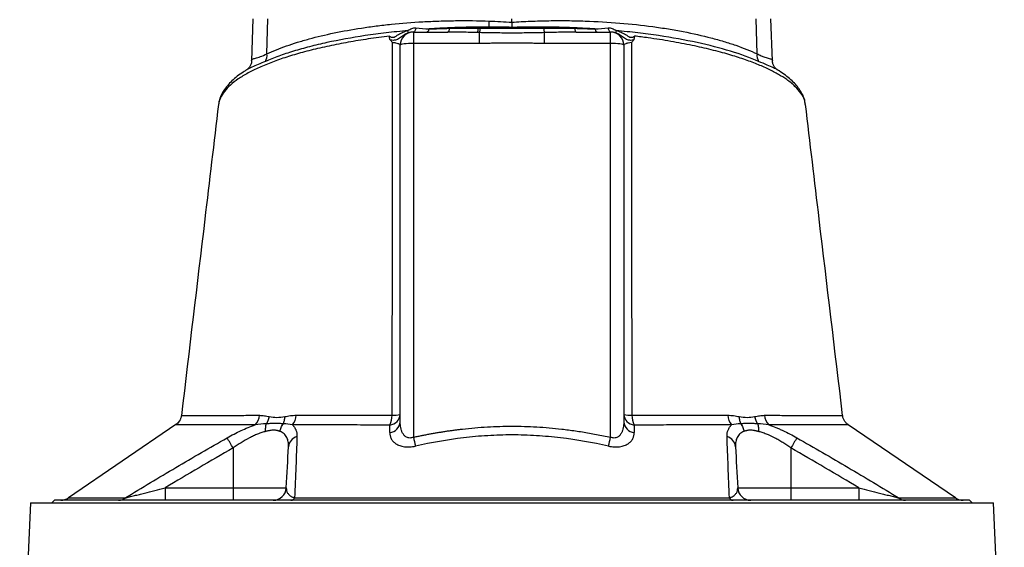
# Model space of a CAD drawing. Header units: millimetres. Extents: x 563 to 1408, y 660 to 2507.
# Tile 6 of 7: x 798 to 1173, y 2045 to 2246. Entities that reach past the tile are written whole.
import ezdxf

# ---------------------------------------------------------------- set-up
doc = ezdxf.new("R2010")
doc.units = ezdxf.units.MM

msp = doc.modelspace()

# ---------------------------------------------------------------- linework, layer by layer
at = {"color": 7, "linetype": 'Continuous', "lineweight": 25}
for p, q in [((886.94, 2246.15), (886.39, 2230.24)), ((892.25, 2232.88), (892.64, 2246.15)), ((985.43, 2244.87), (985.43, 2246.15)), ((1078.62, 2232.88), (1078.23, 2246.15)), ((1084.48, 2230.23), (1083.92, 2246.15)), ((947.93, 2241.15), (947.93, 2236.85)), ((947.93, 2241.15), (961, 2241.15)), ((973.05, 2236.85), (973.05, 2240.92)), ((997.82, 2236.85), (997.82, 2240.92)), ((1009.87, 2241.15), (1022.93, 2241.15)), ((1022.93, 2236.85), (1022.93, 2241.15)), ((942.93, 2092.95), (942.93, 2236.15)), ((947.93, 2236.85), (947.93, 2087.11)), ((973.05, 2236.85), (947.93, 2236.85)), ((1022.93, 2236.85), (997.82, 2236.85)), ((1022.93, 2087.11), (1022.93, 2236.85)), ((1027.93, 2236.15), (1027.93, 2092.95)), ((873.84, 2213.65), (873.82, 2213.58)), ((859.82, 2095.41), (859.82, 2095.41)), ((857.64, 2091.92), (816.8, 2064.08)), ((1154.11, 2064.05), (1113.28, 2091.88)), ((879.37, 2083.03), (879.37, 2067.89)), ((1091.5, 2083.03), (1091.5, 2067.89)), ((853.54, 2067.89), (853.54, 2063.15)), ((853.54, 2067.89), (879.37, 2067.89)), ((879.37, 2067.89), (899.61, 2067.89)), ((879.37, 2067.89), (879.37, 2063.15)), ((1071.25, 2067.89), (1091.5, 2067.89)), ((1091.5, 2067.89), (1091.5, 2063.15)), ((1091.5, 2067.89), (1117.32, 2067.89)), ((1117.32, 2067.89), (1117.32, 2063.15)), ((811.43, 2063.15), (810.43, 2062.15)), ((1159.43, 2063.15), (811.43, 2063.15)), ((1160.43, 2062.15), (1159.43, 2063.15)), ((802.32, 2062.15), (798.22, 1970.76)), ((802.32, 2062.15), (1168.54, 2062.15)), ((1172.64, 1970.78), (1168.54, 2062.15))]:
    msp.add_line(p, q, dxfattribs=at)
at = {"color": 7, "linetype": 'Continuous', "lineweight": 25, "flags": 128}
for points in [[(948.91, 2242.75), (948.83, 2242.4), (948.74, 2242.09), (948.62, 2241.81), (948.5, 2241.58), (948.36, 2241.39), (948.21, 2241.26), (948.06, 2241.18), (947.91, 2241.15)], [(953.88, 2242.32), (953.8, 2242.06), (953.72, 2241.83), (953.62, 2241.63), (953.52, 2241.46), (953.42, 2241.32), (953.3, 2241.23), (953.19, 2241.17), (953.08, 2241.15)], [(961.63, 2242.58), (961.57, 2242.27), (961.51, 2241.99), (961.44, 2241.74), (961.36, 2241.53), (961.27, 2241.37), (961.19, 2241.25), (961.09, 2241.17), (961, 2241.15)], [(1009.24, 2242.58), (1009.29, 2242.27), (1009.35, 2241.99), (1009.43, 2241.74), (1009.51, 2241.53), (1009.59, 2241.37), (1009.68, 2241.25), (1009.77, 2241.17), (1009.87, 2241.15)], [(1016.99, 2242.32), (1017.06, 2242.06), (1017.15, 2241.83), (1017.24, 2241.63), (1017.34, 2241.46), (1017.45, 2241.32), (1017.56, 2241.23), (1017.67, 2241.17), (1017.79, 2241.15)], [(1021.95, 2242.75), (1022.03, 2242.4), (1022.13, 2242.09), (1022.24, 2241.81), (1022.37, 2241.58), (1022.51, 2241.39), (1022.65, 2241.26), (1022.8, 2241.18), (1022.96, 2241.15)], [(947.93, 2236.85), (946.96, 2236.83), (946.02, 2236.79), (945.15, 2236.73), (944.4, 2236.64), (943.78, 2236.54), (943.31, 2236.42), (943.03, 2236.29), (942.93, 2236.15)], [(1027.93, 2236.15), (1027.84, 2236.29), (1027.55, 2236.42), (1027.09, 2236.54), (1026.47, 2236.64), (1025.71, 2236.73), (1024.85, 2236.79), (1023.91, 2236.83), (1022.93, 2236.85)]]:
    msp.add_lwpolyline(points, dxfattribs=at)
at = {"color": 7, "linetype": 'Continuous', "lineweight": 25}
for centre, radius, start, end in [((936.4, 2246.81), 40.43, 354.6753, 357.9132), ((947.93, 2236.15), 5, 90, 180), ((944.24, 2241.11), 1.7, 349.8786, 20.116), ((966.72, 2242.97), 5.92, 339.9616, 356.9031), ((966.88, 2242.99), 6.5, 341.4148, 356.9232), ((1003.98, 2242.99), 6.5, 183.0768, 198.5852), ((1022.93, 2236.15), 5, 0, 90), ((1026.63, 2241.11), 1.7, 159.884, 190.1214), ((887.41, 2232.33), 4.87, 331.3418, 6.4972), ((1083.46, 2232.33), 4.87, 173.5028, 208.6582), ((883.97, 2095.73), 5.41, 313.973, 357.0612), ((897.49, 2095.62), 5.86, 319.3789, 358.5242), ((938.53, 2096.14), 4.41, 276.5045, 355.7105), ((930.8, 2095.44), 9.02, 335.8673, 0.5459), ((940.4, 2106.35), 10.84, 266.8996, 283.4905), ((1032.33, 2096.14), 4.41, 184.2895, 263.4955), ((1030.46, 2106.35), 10.84, 256.5095, 273.1004), ((1040.06, 2095.44), 9.02, 179.4541, 204.1328), ((1073.38, 2095.62), 5.86, 181.4758, 220.6211), ((1086.89, 2095.73), 5.41, 182.9388, 226.027), ((938.53, 2093.29), 4.42, 276.041, 355.6078), ((1032.34, 2093.29), 4.42, 184.3923, 263.9591), ((804.1, 2040.74), 86.33, 29.3265, 32.3021), ((904.79, 2083.11), 4.38, 105.2189, 174.7408), ((1042.54, 2107.73), 96.83, 192.2935, 194.3309), ((928.32, 2107.73), 96.83, 345.6692, 347.7066), ((1066.07, 2083.11), 4.38, 5.2592, 74.7811), ((1166.77, 2040.74), 86.33, 147.6979, 150.6735), ((894.62, 2068.15), 5, 270, 357), ((1076.24, 2068.15), 5, 183, 270), ((813.89, 2068.15), 5, 270.0013, 305.5641), ((835.82, 2067.14), 3.99, 270.4014, 308.8062), ((901.19, 2064.97), 1.83, 275.3782, 330.9176), ((1069.68, 2064.97), 1.83, 209.0824, 264.6218), ((1135.04, 2067.14), 3.99, 231.1938, 269.5986), ((1156.97, 2068.15), 5, 235.032, 269.9984)]:
    msp.add_arc(centre, radius, start, end, dxfattribs=at)
for points, knots in [([(892.25, 2232.88), (894.53, 2233.93), (897.01, 2234.92), (901.01, 2236.34), (902.39, 2236.8), (905.25, 2237.69), (906.73, 2238.12), (911.26, 2239.36), (914.43, 2240.12), (921.09, 2241.5), (924.57, 2242.13), (929.13, 2242.82), (930.05, 2242.96), (931.91, 2243.22), (932.85, 2243.34), (935.69, 2243.7), (937.61, 2243.92), (943.44, 2244.52), (947.41, 2244.83), (953.52, 2245.18), (955.57, 2245.27), (958.7, 2245.38), (959.74, 2245.41), (961.85, 2245.46), (962.91, 2245.47), (968.22, 2245.54), (972.5, 2245.49), (976.8, 2245.33)], [0, 0, 0, 0, 0.125, 0.125, 0.1875, 0.1875, 0.25, 0.25, 0.375, 0.375, 0.5, 0.5, 0.53125, 0.53125, 0.5625, 0.5625, 0.625, 0.625, 0.75, 0.75, 0.8125, 0.8125, 0.84375, 0.84375, 0.875, 0.875, 1, 1, 1, 1]), ([(976.66, 2243.05), (972.78, 2243.06), (968.94, 2242.99), (963.23, 2242.81), (961.33, 2242.73), (957.57, 2242.55), (955.72, 2242.44), (953.88, 2242.32)], [0, 0, 0, 0, 0.5, 0.5, 0.75, 0.75, 1, 1, 1, 1]), ([(985.43, 2244.87), (987.79, 2245.04), (990.13, 2245.17), (994.81, 2245.37), (997.15, 2245.44), (1000.63, 2245.49), (1001.79, 2245.5), (1004.11, 2245.51), (1005.27, 2245.5), (1008.72, 2245.47), (1011, 2245.42), (1017.74, 2245.19), (1022.13, 2244.93), (1030.69, 2244.22), (1034.86, 2243.77), (1039.94, 2243.08), (1040.95, 2242.94), (1042.94, 2242.64), (1043.92, 2242.49), (1046.83, 2242.01), (1048.73, 2241.68), (1054.27, 2240.6), (1057.78, 2239.81), (1062.76, 2238.51), (1064.38, 2238.05), (1067.52, 2237.11), (1069.05, 2236.61), (1073.44, 2235.09), (1076.14, 2234.02), (1078.62, 2232.88)], [0, 0, 0, 0, 0.0625, 0.0625, 0.125, 0.125, 0.15625, 0.15625, 0.1875, 0.1875, 0.25, 0.25, 0.375, 0.375, 0.5, 0.5, 0.53125, 0.53125, 0.5625, 0.5625, 0.625, 0.625, 0.75, 0.75, 0.8125, 0.8125, 0.875, 0.875, 1, 1, 1, 1]), ([(985.43, 2244.87), (985.43, 2244.53), (985.43, 2244.2), (985.43, 2243.55), (985.43, 2243.23), (985.43, 2242.93)], [0, 0, 0, 0, 0.5, 0.5, 1, 1, 1, 1]), ([(1016.99, 2242.32), (1014.45, 2242.49), (1011.88, 2242.63), (1007.97, 2242.79), (1006.66, 2242.84), (1004.02, 2242.93), (1002.7, 2242.96), (996.08, 2243.09), (990.77, 2243.08), (985.43, 2242.93)], [0, 0, 0, 0, 0.25, 0.25, 0.375, 0.375, 0.5, 0.5, 1, 1, 1, 1]), ([(945.83, 2241.69), (943.05, 2241.44), (940.3, 2241.15), (936.26, 2240.68), (934.92, 2240.51), (932.26, 2240.15), (930.95, 2239.97), (924.49, 2239.01), (919.63, 2238.13), (912.8, 2236.64), (910.6, 2236.12), (907.41, 2235.3), (906.37, 2235.02), (904.32, 2234.44), (903.31, 2234.15), (900.37, 2233.25), (898.5, 2232.63), (894.95, 2231.34), (893.27, 2230.68), (891.68, 2230)], [0, 0, 0, 0, 0.125, 0.125, 0.1875, 0.1875, 0.25, 0.25, 0.5, 0.5, 0.625, 0.625, 0.6875, 0.6875, 0.75, 0.75, 0.875, 0.875, 1, 1, 1, 1]), ([(939.22, 2238.05), (939.13, 2238.14), (939.06, 2238.25), (938.94, 2238.5), (938.9, 2238.63), (938.82, 2239.04), (938.83, 2239.33), (938.86, 2239.62)], [0, 0, 0, 0, 0.25, 0.25, 0.5, 0.5, 1, 1, 1, 1]), ([(938.86, 2239.62), (938.98, 2239.52), (939.1, 2239.44), (939.36, 2239.28), (939.51, 2239.22), (939.8, 2239.14), (939.96, 2239.13), (940.27, 2239.15), (940.42, 2239.18), (940.86, 2239.33), (941.14, 2239.48), (941.68, 2239.81), (941.95, 2239.99), (942.51, 2240.34), (942.79, 2240.5), (943.37, 2240.81), (943.67, 2240.95), (944.27, 2241.21), (944.58, 2241.33), (945.2, 2241.53), (945.52, 2241.62), (945.83, 2241.69)], [0, 0, 0, 0, 0.0625, 0.0625, 0.125, 0.125, 0.1875, 0.1875, 0.25, 0.25, 0.375, 0.375, 0.5, 0.5, 0.625, 0.625, 0.75, 0.75, 0.875, 0.875, 1, 1, 1, 1]), ([(945.91, 2240.81), (945.61, 2240.7), (945.3, 2240.57), (944.71, 2240.26), (944.43, 2240.07), (943.89, 2239.69), (943.64, 2239.49), (943.15, 2239.11), (942.91, 2238.92), (942.42, 2238.6), (942.18, 2238.47), (941.66, 2238.25), (941.39, 2238.16), (940.81, 2238.04), (940.51, 2238), (939.87, 2237.99), (939.55, 2238), (939.22, 2238.05)], [0, 0, 0, 0, 0.125, 0.125, 0.25, 0.25, 0.375, 0.375, 0.5, 0.5, 0.625, 0.625, 0.75, 0.75, 0.875, 0.875, 1, 1, 1, 1]), ([(945.83, 2241.69), (946.06, 2241.86), (946.3, 2242.02), (946.79, 2242.31), (947.05, 2242.43), (947.58, 2242.62), (947.86, 2242.69), (948.39, 2242.77), (948.65, 2242.77), (948.91, 2242.75)], [0, 0, 0, 0, 0.25, 0.25, 0.5, 0.5, 0.75, 0.75, 1, 1, 1, 1]), ([(947.91, 2241.15), (947.58, 2241.15), (947.25, 2241.12), (946.76, 2241.04), (946.59, 2241), (946.26, 2240.92), (946.09, 2240.87), (945.91, 2240.81)], [0, 0, 0, 0, 0.5, 0.5, 0.75, 0.75, 1, 1, 1, 1]), ([(972.28, 2240.94), (970.39, 2240.99), (968.51, 2241.04), (964.75, 2241.12), (962.87, 2241.15), (961, 2241.15)], [0, 0, 0, 0, 0.5, 0.5, 1, 1, 1, 1]), ([(961.63, 2242.58), (963.44, 2242.63), (965.27, 2242.65), (968.94, 2242.67), (970.78, 2242.66), (972.63, 2242.65)], [0, 0, 0, 0, 0.5, 0.5, 1, 1, 1, 1]), ([(997.82, 2240.92), (995.76, 2240.86), (993.7, 2240.83), (989.56, 2240.78), (987.49, 2240.77), (983.36, 2240.77), (981.3, 2240.78), (977.17, 2240.83), (975.11, 2240.86), (973.05, 2240.92)], [0, 0, 0, 0, 0.25, 0.25, 0.5, 0.5, 0.75, 0.75, 1, 1, 1, 1]), ([(973.38, 2242.64), (975.38, 2242.62), (977.38, 2242.61), (981.4, 2242.6), (983.42, 2242.59), (989.47, 2242.59), (993.49, 2242.61), (997.49, 2242.64)], [0, 0, 0, 0, 0.25, 0.25, 0.5, 0.5, 1, 1, 1, 1]), ([(997.49, 2242.64), (999.47, 2242.66), (1001.44, 2242.67), (1005.35, 2242.66), (1007.3, 2242.63), (1009.24, 2242.58)], [0, 0, 0, 0, 0.5, 0.5, 1, 1, 1, 1]), ([(1009.87, 2241.15), (1007.87, 2241.15), (1005.86, 2241.12), (1001.85, 2241.03), (999.84, 2240.97), (997.82, 2240.92)], [0, 0, 0, 0, 0.5, 0.5, 1, 1, 1, 1]), ([(1021.95, 2242.75), (1022.21, 2242.77), (1022.48, 2242.77), (1023.01, 2242.69), (1023.28, 2242.62), (1023.81, 2242.43), (1024.07, 2242.31), (1024.57, 2242.02), (1024.8, 2241.86), (1025.03, 2241.69)], [0, 0, 0, 0, 0.25, 0.25, 0.5, 0.5, 0.75, 0.75, 1, 1, 1, 1]), ([(1024.95, 2240.81), (1024.78, 2240.87), (1024.61, 2240.92), (1024.27, 2241), (1024.11, 2241.04), (1023.61, 2241.12), (1023.28, 2241.15), (1022.96, 2241.15)], [0, 0, 0, 0, 0.25, 0.25, 0.5, 0.5, 1, 1, 1, 1]), ([(1031.65, 2238.05), (1031.32, 2238), (1030.99, 2237.99), (1030.36, 2238), (1030.06, 2238.04), (1029.48, 2238.16), (1029.2, 2238.25), (1028.69, 2238.47), (1028.44, 2238.6), (1027.96, 2238.92), (1027.72, 2239.11), (1027.22, 2239.49), (1026.97, 2239.69), (1026.43, 2240.07), (1026.15, 2240.26), (1025.56, 2240.57), (1025.26, 2240.7), (1024.95, 2240.81)], [0, 0, 0, 0, 0.125, 0.125, 0.25, 0.25, 0.375, 0.375, 0.5, 0.5, 0.625, 0.625, 0.75, 0.75, 0.875, 0.875, 1, 1, 1, 1]), ([(1079.18, 2230), (1076.01, 2231.36), (1072.47, 2232.65), (1064.6, 2235.05), (1060.35, 2236.15), (1051.23, 2238.13), (1046.37, 2239.01), (1039.89, 2239.97), (1038.57, 2240.16), (1035.92, 2240.51), (1034.59, 2240.68), (1030.55, 2241.16), (1027.81, 2241.44), (1025.03, 2241.69)], [0, 0, 0, 0, 0.25, 0.25, 0.5, 0.5, 0.75, 0.75, 0.8125, 0.8125, 0.875, 0.875, 1, 1, 1, 1]), ([(1025.03, 2241.69), (1025.35, 2241.62), (1025.66, 2241.53), (1026.28, 2241.33), (1026.59, 2241.21), (1027.2, 2240.95), (1027.5, 2240.81), (1028.08, 2240.5), (1028.36, 2240.34), (1028.91, 2239.99), (1029.18, 2239.81), (1029.73, 2239.48), (1030, 2239.33), (1030.45, 2239.18), (1030.6, 2239.15), (1030.91, 2239.13), (1031.06, 2239.14), (1031.36, 2239.22), (1031.5, 2239.28), (1031.76, 2239.44), (1031.89, 2239.52), (1032, 2239.62)], [0, 0, 0, 0, 0.125, 0.125, 0.25, 0.25, 0.375, 0.375, 0.5, 0.5, 0.625, 0.625, 0.75, 0.75, 0.8125, 0.8125, 0.875, 0.875, 0.9375, 0.9375, 1, 1, 1, 1]), ([(1031.65, 2238.05), (1031.74, 2238.14), (1031.81, 2238.25), (1031.92, 2238.5), (1031.96, 2238.63), (1032.04, 2239.04), (1032.03, 2239.33), (1032, 2239.62)], [0, 0, 0, 0, 0.25, 0.25, 0.5, 0.5, 1, 1, 1, 1]), ([(939.82, 2095.53), (939.9, 2119.34), (939.96, 2143.06), (940.01, 2178.5), (940.03, 2190.28), (940.04, 2213.76), (940.03, 2225.46), (940.02, 2237.12)], [0, 0, 0, 0, 0.5, 0.5, 0.75, 0.75, 1, 1, 1, 1]), ([(942.93, 2236.15), (942.93, 2236.25), (942.87, 2236.35), (942.68, 2236.49), (942.6, 2236.53), (942.41, 2236.62), (942.3, 2236.67), (941.92, 2236.8), (941.62, 2236.87), (940.89, 2237.01), (940.48, 2237.07), (940.02, 2237.12)], [0, 0, 0, 0, 0.25, 0.25, 0.375, 0.375, 0.5, 0.5, 0.75, 0.75, 1, 1, 1, 1]), ([(997.82, 2236.85), (997.34, 2236.85), (996.31, 2236.85), (994.95, 2236.85), (993.36, 2236.86), (990.27, 2236.89), (985.43, 2236.91), (980.6, 2236.89), (977.5, 2236.86), (975.91, 2236.85), (974.55, 2236.85), (973.52, 2236.85), (973.05, 2236.85)], [0, 0, 0, 0, 0.057565, 0.125002, 0.164703, 0.250003, 0.500005, 0.750002, 0.835297, 0.875001, 0.942436, 1, 1, 1, 1]), ([(1030.84, 2237.12), (1030.39, 2237.07), (1029.98, 2237.01), (1029.44, 2236.91), (1029.27, 2236.87), (1028.96, 2236.79), (1028.82, 2236.75), (1028.44, 2236.63), (1028.25, 2236.54), (1028, 2236.35), (1027.93, 2236.25), (1027.93, 2236.15)], [0, 0, 0, 0, 0.25, 0.25, 0.375, 0.375, 0.5, 0.5, 0.75, 0.75, 1, 1, 1, 1]), ([(1030.84, 2237.12), (1030.83, 2225.46), (1030.83, 2213.77), (1030.84, 2196.17), (1030.84, 2190.29), (1030.85, 2178.51), (1030.86, 2172.62), (1030.89, 2154.9), (1030.91, 2143.06), (1030.97, 2119.33), (1031.01, 2107.43), (1031.05, 2095.53)], [0, 0, 0, 0, 0.25, 0.25, 0.375, 0.375, 0.5, 0.5, 0.75, 0.75, 1, 1, 1, 1]), ([(886.41, 2230.25), (886.41, 2230.06), (886.4, 2229.53), (886.07, 2228.53), (885.46, 2227.58), (884.81, 2226.96), (884.51, 2226.77), (884.39, 2226.7)], [0, 0, 0, 0, 0.133383, 0.383022, 0.627111, 0.847575, 1, 1, 1, 1]), ([(1086.48, 2226.68), (1086.36, 2226.76), (1086.06, 2226.95), (1085.42, 2227.57), (1084.83, 2228.5), (1084.5, 2229.5), (1084.49, 2230.03), (1084.49, 2230.22)], [0, 0, 0, 0, 0.163228, 0.374401, 0.620362, 0.867601, 1, 1, 1, 1]), ([(884.37, 2226.65), (883.99, 2226.42), (882.74, 2225.67), (880.9, 2224.32), (878.87, 2222.59), (877.15, 2220.79), (875.76, 2218.91), (874.72, 2216.99), (874.07, 2215.21), (873.91, 2214.06), (873.85, 2213.58)], [0, 0, 0, 0, 0.062342, 0.205246, 0.349301, 0.493498, 0.635803, 0.773839, 0.90577, 1, 1, 1, 1]), ([(1096.98, 2213.68), (1096.96, 2213.88), (1096.91, 2214.7), (1096.49, 2216.11), (1095.72, 2217.87), (1094.64, 2219.59), (1093.25, 2221.31), (1091.51, 2223.03), (1089.43, 2224.71), (1087.74, 2225.92), (1086.67, 2226.55), (1086.49, 2226.66)], [0, 0, 0, 0, 0.040192, 0.160975, 0.282239, 0.407469, 0.542155, 0.68233, 0.826257, 0.971829, 1, 1, 1, 1]), ([(873.82, 2213.65), (872.09, 2199.09), (867.38, 2159.69), (862.68, 2120.28), (859.72, 2095.42)], [0, 0, 0, 0, 0.36928, 1, 1, 1, 1]), ([(1111.15, 2095.41), (1108.18, 2120.27), (1103.48, 2159.69), (1098.78, 2199.1), (1097.04, 2213.66)], [0, 0, 0, 0, 0.630692, 1, 1, 1, 1]), ([(859.69, 2095.43), (859.66, 2095.19), (859.6, 2094.58), (859.23, 2093.69), (858.67, 2092.85), (858.12, 2092.26), (857.75, 2092.01), (857.63, 2091.93)], [0, 0, 0, 0, 0.171972, 0.436632, 0.676314, 0.894545, 1, 1, 1, 1]), ([(889.38, 2095.45), (890, 2095.45), (890.63, 2095.4), (891.88, 2095.21), (892.51, 2095.08), (893.15, 2094.96)], [0, 0, 0, 0, 0.5, 0.5, 1, 1, 1, 1]), ([(892.05, 2092.24), (892.33, 2092.62), (892.57, 2093.05), (892.94, 2093.97), (893.07, 2094.46), (893.15, 2094.96)], [0, 0, 0, 0, 0.5, 0.5, 1, 1, 1, 1]), ([(893.15, 2094.96), (894.08, 2094.77), (895.03, 2094.67), (896.99, 2094.68), (898, 2094.78), (899.02, 2094.96)], [0, 0, 0, 0, 0.5, 0.5, 1, 1, 1, 1]), ([(898.48, 2092.23), (898.67, 2092.62), (898.81, 2093.05), (898.99, 2093.97), (899.03, 2094.46), (899.02, 2094.96)], [0, 0, 0, 0, 0.5, 0.5, 1, 1, 1, 1]), ([(899.02, 2094.96), (899.73, 2095.09), (900.44, 2095.23), (901.88, 2095.41), (902.61, 2095.47), (903.35, 2095.47)], [0, 0, 0, 0, 0.5, 0.5, 1, 1, 1, 1]), ([(903.35, 2095.47), (908.75, 2095.48), (914.49, 2095.49), (923.61, 2095.51), (926.74, 2095.51), (931.56, 2095.52), (933.19, 2095.52), (936.48, 2095.52), (938.14, 2095.53), (939.82, 2095.53)], [0, 0, 0, 0, 0.5, 0.5, 0.75, 0.75, 0.875, 0.875, 1, 1, 1, 1]), ([(1031.05, 2095.53), (1034.4, 2095.52), (1037.67, 2095.52), (1044.05, 2095.51), (1047.17, 2095.51), (1053.25, 2095.5), (1056.22, 2095.49), (1060.55, 2095.49), (1061.98, 2095.48), (1064.78, 2095.48), (1066.16, 2095.48), (1067.52, 2095.47)], [0, 0, 0, 0, 0.25, 0.25, 0.5, 0.5, 0.75, 0.75, 0.875, 0.875, 1, 1, 1, 1]), ([(1067.52, 2095.47), (1068.25, 2095.47), (1068.98, 2095.41), (1070.43, 2095.23), (1071.14, 2095.09), (1071.85, 2094.96)], [0, 0, 0, 0, 0.5, 0.5, 1, 1, 1, 1]), ([(1071.85, 2094.96), (1071.83, 2094.46), (1071.87, 2093.97), (1072.05, 2093.05), (1072.2, 2092.62), (1072.39, 2092.23)], [0, 0, 0, 0, 0.5, 0.5, 1, 1, 1, 1]), ([(1071.85, 2094.96), (1072.87, 2094.78), (1073.87, 2094.68), (1075.82, 2094.67), (1076.79, 2094.77), (1077.71, 2094.96)], [0, 0, 0, 0, 0.5, 0.5, 1, 1, 1, 1]), ([(1077.71, 2094.96), (1078.35, 2095.08), (1078.98, 2095.21), (1080.24, 2095.4), (1080.86, 2095.45), (1081.49, 2095.45)], [0, 0, 0, 0, 0.5, 0.5, 1, 1, 1, 1]), ([(1077.71, 2094.96), (1077.79, 2094.46), (1077.93, 2093.97), (1078.3, 2093.05), (1078.53, 2092.62), (1078.81, 2092.24)], [0, 0, 0, 0, 0.5, 0.5, 1, 1, 1, 1]), ([(1113.28, 2091.89), (1113.25, 2091.91), (1112.89, 2092.11), (1112.34, 2092.67), (1111.69, 2093.58), (1111.28, 2094.52), (1111.21, 2095.16), (1111.18, 2095.42)], [0, 0, 0, 0, 0.023511, 0.290864, 0.543743, 0.816085, 1, 1, 1, 1]), ([(877.07, 2086.88), (878.83, 2087.88), (880.6, 2088.8), (883.27, 2090.05), (884.17, 2090.45), (885.97, 2091.19), (886.86, 2091.53), (887.73, 2091.83)], [0, 0, 0, 0, 0.5, 0.5, 0.75, 0.75, 1, 1, 1, 1]), ([(891.77, 2089.31), (891.27, 2089.19), (890.76, 2089.04), (889.74, 2088.71), (889.22, 2088.52), (888.18, 2088.1), (887.66, 2087.87), (886.61, 2087.39), (886.08, 2087.12), (884.49, 2086.29), (883.45, 2085.69), (881.39, 2084.41), (880.37, 2083.74), (879.37, 2083.03)], [0, 0, 0, 0, 0.125, 0.125, 0.25, 0.25, 0.375, 0.375, 0.5, 0.5, 0.75, 0.75, 1, 1, 1, 1]), ([(891.77, 2089.31), (891.71, 2089.84), (891.71, 2090.37), (891.81, 2091.36), (891.91, 2091.83), (892.05, 2092.24)], [0, 0, 0, 0, 0.5, 0.5, 1, 1, 1, 1]), ([(897.24, 2089.32), (897.16, 2089.34), (897.01, 2089.4), (896.77, 2089.48), (896.54, 2089.54), (896.32, 2089.6), (895.97, 2089.68), (895.47, 2089.76), (894.8, 2089.79), (894.09, 2089.75), (893.45, 2089.67), (892.86, 2089.56), (892.34, 2089.45), (891.96, 2089.36), (891.77, 2089.31)], [0, 0, 0, 0, 0.056515, 0.109735, 0.159667, 0.206317, 0.249696, 0.377352, 0.499103, 0.621321, 0.749708, 0.823789, 0.907209, 1, 1, 1, 1]), ([(898.48, 2092.23), (897.99, 2092.25), (897.49, 2092.28), (896.46, 2092.31), (895.94, 2092.32), (894.87, 2092.32), (894.32, 2092.31), (893.21, 2092.28), (892.64, 2092.26), (892.05, 2092.24)], [0, 0, 0, 0, 0.25, 0.25, 0.5, 0.5, 0.75, 0.75, 1, 1, 1, 1]), ([(897.24, 2089.32), (897.32, 2089.85), (897.46, 2090.37), (897.88, 2091.36), (898.15, 2091.82), (898.48, 2092.23)], [0, 0, 0, 0, 0.5, 0.5, 1, 1, 1, 1]), ([(900.43, 2083.51), (900.47, 2084.17), (900.44, 2084.8), (900.29, 2085.69), (900.22, 2085.98), (900.04, 2086.54), (899.93, 2086.8), (899.55, 2087.56), (899.22, 2088.01), (898.58, 2088.59), (898.34, 2088.77), (897.82, 2089.07), (897.55, 2089.21), (897.24, 2089.32)], [0, 0, 0, 0, 0.25, 0.25, 0.375, 0.375, 0.5, 0.5, 0.75, 0.75, 0.875, 0.875, 1, 1, 1, 1]), ([(901.94, 2091.81), (902.25, 2091.53), (902.51, 2091.22), (902.84, 2090.72), (902.94, 2090.55), (903.13, 2090.19), (903.21, 2090.01), (903.56, 2089.06), (903.67, 2088.23), (903.64, 2087.33)], [0, 0, 0, 0, 0.25, 0.25, 0.375, 0.375, 0.5, 0.5, 1, 1, 1, 1]), ([(939.03, 2091.75), (935.6, 2091.76), (932.26, 2091.76), (925.75, 2091.77), (922.58, 2091.78), (913.31, 2091.79), (907.46, 2091.8), (901.94, 2091.81)], [0, 0, 0, 0, 0.25, 0.25, 0.5, 0.5, 1, 1, 1, 1]), ([(947.93, 2087.11), (947.72, 2087.01), (947.49, 2086.94), (947.04, 2086.84), (946.8, 2086.82), (946.35, 2086.82), (946.14, 2086.85), (945.73, 2086.96), (945.53, 2087.04), (945, 2087.31), (944.71, 2087.56), (944.2, 2088.11), (944, 2088.41), (943.66, 2089.04), (943.52, 2089.38), (943.29, 2090.06), (943.2, 2090.41), (942.99, 2091.47), (942.93, 2092.21), (942.93, 2092.95)], [0, 0, 0, 0, 0.0625, 0.0625, 0.125, 0.125, 0.1875, 0.1875, 0.25, 0.25, 0.375, 0.375, 0.5, 0.5, 0.625, 0.625, 0.75, 0.75, 1, 1, 1, 1]), ([(947.93, 2087.11), (948.42, 2087.21), (949.4, 2087.42), (950.86, 2087.72), (952.31, 2088.01), (953.76, 2088.29), (955.21, 2088.55), (956.65, 2088.81), (958.08, 2089.05), (959.51, 2089.27), (960.93, 2089.49), (962.35, 2089.69), (963.76, 2089.88), (965.17, 2090.06), (969.26, 2090.55), (976.01, 2091.14), (985.45, 2091.42), (994.89, 2091.14), (1002.04, 2090.51), (1006.93, 2089.91), (1009.55, 2089.55), (1012.19, 2089.15), (1014.85, 2088.7), (1017.53, 2088.21), (1020.23, 2087.69), (1022.03, 2087.3), (1022.93, 2087.11)], [0, 0, 0, 0, 0.019837, 0.039569, 0.059198, 0.078724, 0.098149, 0.117473, 0.136699, 0.155826, 0.174857, 0.193792, 0.212632, 0.231379, 0.250034, 0.376074, 0.500303, 0.624384, 0.750276, 0.784953, 0.819949, 0.855274, 0.890934, 0.926937, 0.96329, 1, 1, 1, 1]), ([(1027.93, 2092.95), (1027.93, 2092.21), (1027.87, 2091.48), (1027.66, 2090.41), (1027.57, 2090.06), (1027.35, 2089.38), (1027.21, 2089.05), (1026.86, 2088.41), (1026.66, 2088.11), (1026.29, 2087.7), (1026.15, 2087.57), (1025.86, 2087.33), (1025.69, 2087.22), (1025.34, 2087.04), (1025.15, 2086.96), (1024.73, 2086.85), (1024.51, 2086.82), (1024.06, 2086.82), (1023.83, 2086.84), (1023.38, 2086.94), (1023.15, 2087.01), (1022.93, 2087.11)], [0, 0, 0, 0, 0.25, 0.25, 0.375, 0.375, 0.5, 0.5, 0.625, 0.625, 0.6875, 0.6875, 0.75, 0.75, 0.8125, 0.8125, 0.875, 0.875, 0.9375, 0.9375, 1, 1, 1, 1]), ([(1068.93, 2091.81), (1067.55, 2091.81), (1066.15, 2091.8), (1063.29, 2091.8), (1061.84, 2091.8), (1057.43, 2091.79), (1054.41, 2091.79), (1048.23, 2091.78), (1045.06, 2091.77), (1038.56, 2091.76), (1035.24, 2091.76), (1031.83, 2091.75)], [0, 0, 0, 0, 0.125, 0.125, 0.25, 0.25, 0.5, 0.5, 0.75, 0.75, 1, 1, 1, 1]), ([(1067.22, 2087.33), (1067.19, 2088.23), (1067.31, 2089.06), (1067.73, 2090.19), (1067.9, 2090.55), (1068.24, 2091.05), (1068.36, 2091.21), (1068.63, 2091.52), (1068.77, 2091.67), (1068.93, 2091.81)], [0, 0, 0, 0, 0.5, 0.5, 0.75, 0.75, 0.875, 0.875, 1, 1, 1, 1]), ([(1073.62, 2089.32), (1073.31, 2089.2), (1073.03, 2089.07), (1072.52, 2088.76), (1072.28, 2088.59), (1071.86, 2088.2), (1071.67, 2088), (1071.33, 2087.55), (1071.18, 2087.3), (1070.8, 2086.54), (1070.63, 2085.98), (1070.43, 2084.8), (1070.4, 2084.17), (1070.43, 2083.51)], [0, 0, 0, 0, 0.125, 0.125, 0.25, 0.25, 0.375, 0.375, 0.5, 0.5, 0.75, 0.75, 1, 1, 1, 1]), ([(1078.81, 2092.24), (1078.23, 2092.26), (1077.66, 2092.28), (1076.54, 2092.31), (1076, 2092.32), (1074.93, 2092.32), (1074.4, 2092.31), (1073.38, 2092.28), (1072.87, 2092.25), (1072.39, 2092.23)], [0, 0, 0, 0, 0.25, 0.25, 0.5, 0.5, 0.75, 0.75, 1, 1, 1, 1]), ([(1072.39, 2092.23), (1072.71, 2091.82), (1072.99, 2091.36), (1073.41, 2090.37), (1073.55, 2089.85), (1073.62, 2089.32)], [0, 0, 0, 0, 0.5, 0.5, 1, 1, 1, 1]), ([(1079.1, 2089.31), (1078.98, 2089.34), (1078.74, 2089.39), (1078.4, 2089.47), (1078.09, 2089.54), (1077.81, 2089.59), (1077.36, 2089.67), (1076.78, 2089.75), (1076.07, 2089.79), (1075.4, 2089.76), (1074.85, 2089.67), (1074.39, 2089.56), (1074.01, 2089.45), (1073.75, 2089.36), (1073.62, 2089.32)], [0, 0, 0, 0, 0.056649, 0.109936, 0.159864, 0.206441, 0.249676, 0.377422, 0.499016, 0.621386, 0.749674, 0.82396, 0.907391, 1, 1, 1, 1]), ([(1078.81, 2092.24), (1078.96, 2091.83), (1079.06, 2091.36), (1079.16, 2090.37), (1079.15, 2089.84), (1079.1, 2089.31)], [0, 0, 0, 0, 0.5, 0.5, 1, 1, 1, 1]), ([(1091.5, 2083.03), (1090.49, 2083.74), (1089.48, 2084.42), (1087.93, 2085.38), (1087.41, 2085.69), (1086.35, 2086.29), (1085.83, 2086.58), (1084.25, 2087.4), (1083.2, 2087.89), (1081.63, 2088.52), (1081.11, 2088.71), (1080.09, 2089.05), (1079.59, 2089.19), (1079.1, 2089.31)], [0, 0, 0, 0, 0.25, 0.25, 0.375, 0.375, 0.5, 0.5, 0.75, 0.75, 0.875, 0.875, 1, 1, 1, 1]), ([(1083.13, 2091.83), (1084.01, 2091.53), (1084.89, 2091.19), (1086.23, 2090.64), (1086.68, 2090.45), (1087.58, 2090.05), (1088.03, 2089.85), (1090.27, 2088.8), (1092.04, 2087.87), (1093.8, 2086.88)], [0, 0, 0, 0, 0.25, 0.25, 0.375, 0.375, 0.5, 0.5, 1, 1, 1, 1]), ([(838.32, 2064.03), (844.73, 2067.93), (851.16, 2071.79), (864.06, 2079.41), (870.55, 2083.18), (877.07, 2086.88)], [0, 0, 0, 0, 0.5, 0.5, 1, 1, 1, 1]), ([(903.64, 2087.33), (903.52, 2083.64), (903.39, 2079.83), (903.1, 2072.06), (902.94, 2068.1), (902.78, 2064.08)], [0, 0, 0, 0, 0.5, 0.5, 1, 1, 1, 1]), ([(938.99, 2088.9), (938.99, 2088.49), (939.03, 2088.08), (939.2, 2087.3), (939.33, 2086.93), (939.61, 2086.39), (939.71, 2086.21), (939.95, 2085.87), (940.08, 2085.7), (940.53, 2085.21), (940.88, 2084.91), (941.49, 2084.51), (941.72, 2084.38), (942.2, 2084.15), (942.45, 2084.04), (942.99, 2083.85), (943.28, 2083.77), (943.87, 2083.63), (944.19, 2083.57), (944.84, 2083.49), (945.17, 2083.46), (945.86, 2083.43), (946.21, 2083.44), (947.29, 2083.5), (948.01, 2083.6), (948.73, 2083.76)], [0, 0, 0, 0, 0.125, 0.125, 0.25, 0.25, 0.3125, 0.3125, 0.375, 0.375, 0.5, 0.5, 0.5625, 0.5625, 0.625, 0.625, 0.6875, 0.6875, 0.75, 0.75, 0.8125, 0.8125, 0.875, 0.875, 1, 1, 1, 1]), ([(1022.14, 2083.76), (1016.11, 2085.1), (1010.04, 2086.16), (1000.87, 2087.24), (997.8, 2087.52), (991.64, 2087.89), (988.55, 2087.99), (982.37, 2087.99), (979.28, 2087.89), (974.65, 2087.61), (973.11, 2087.5), (970.03, 2087.22), (968.49, 2087.06), (960.83, 2086.16), (954.76, 2085.1), (948.73, 2083.76)], [0, 0, 0, 0, 0.25, 0.25, 0.375, 0.375, 0.5, 0.5, 0.625, 0.625, 0.6875, 0.6875, 0.75, 0.75, 1, 1, 1, 1]), ([(1022.14, 2083.76), (1022.86, 2083.6), (1023.58, 2083.5), (1024.65, 2083.44), (1025.01, 2083.43), (1025.7, 2083.46), (1026.03, 2083.49), (1026.67, 2083.57), (1026.99, 2083.63), (1027.59, 2083.77), (1027.88, 2083.85), (1028.68, 2084.14), (1029.16, 2084.37), (1029.99, 2084.91), (1030.34, 2085.21), (1030.78, 2085.7), (1030.92, 2085.86), (1031.15, 2086.21), (1031.26, 2086.39), (1031.54, 2086.94), (1031.67, 2087.31), (1031.84, 2088.09), (1031.88, 2088.49), (1031.87, 2088.9)], [0, 0, 0, 0, 0.125, 0.125, 0.1875, 0.1875, 0.25, 0.25, 0.3125, 0.3125, 0.375, 0.375, 0.5, 0.5, 0.625, 0.625, 0.6875, 0.6875, 0.75, 0.75, 0.875, 0.875, 1, 1, 1, 1]), ([(1068.08, 2064.08), (1067.92, 2068.1), (1067.77, 2072.06), (1067.48, 2079.83), (1067.34, 2083.64), (1067.22, 2087.33)], [0, 0, 0, 0, 0.5, 0.5, 1, 1, 1, 1]), ([(1093.8, 2086.88), (1100.32, 2083.18), (1106.8, 2079.41), (1119.71, 2071.79), (1126.14, 2067.93), (1132.54, 2064.03)], [0, 0, 0, 0, 0.5, 0.5, 1, 1, 1, 1]), ([(838.32, 2064.03), (838.56, 2064.09), (838.82, 2064.15), (839.38, 2064.29), (839.67, 2064.37), (840.56, 2064.59), (841.19, 2064.75), (842.45, 2065.07), (843.09, 2065.23), (844.38, 2065.56), (845.03, 2065.72), (846.98, 2066.22), (848.29, 2066.55), (850.91, 2067.22), (852.23, 2067.55), (853.54, 2067.89)], [0, 0, 0, 0, 0.0625, 0.0625, 0.125, 0.125, 0.25, 0.25, 0.375, 0.375, 0.5, 0.5, 0.75, 0.75, 1, 1, 1, 1]), ([(899.61, 2067.89), (899.6, 2067.56), (899.63, 2067.23), (899.78, 2066.57), (899.91, 2066.24), (900.21, 2065.75), (900.33, 2065.59), (900.61, 2065.26), (900.77, 2065.1), (901.07, 2064.87), (901.17, 2064.79), (901.41, 2064.64), (901.54, 2064.56), (901.83, 2064.41), (901.99, 2064.34), (902.34, 2064.2), (902.54, 2064.14), (902.78, 2064.08)], [0, 0, 0, 0, 0.25, 0.25, 0.5, 0.5, 0.625, 0.625, 0.75, 0.75, 0.8125, 0.8125, 0.875, 0.875, 0.9375, 0.9375, 1, 1, 1, 1]), ([(1068.08, 2064.08), (1068.32, 2064.14), (1068.52, 2064.2), (1068.88, 2064.34), (1069.04, 2064.41), (1069.47, 2064.63), (1069.7, 2064.79), (1070.09, 2065.11), (1070.26, 2065.27), (1070.54, 2065.59), (1070.66, 2065.75), (1070.95, 2066.24), (1071.08, 2066.57), (1071.24, 2067.23), (1071.27, 2067.56), (1071.25, 2067.89)], [0, 0, 0, 0, 0.0625, 0.0625, 0.125, 0.125, 0.25, 0.25, 0.375, 0.375, 0.5, 0.5, 0.75, 0.75, 1, 1, 1, 1]), ([(1117.32, 2067.89), (1118.64, 2067.55), (1119.96, 2067.22), (1122.58, 2066.55), (1123.89, 2066.22), (1125.84, 2065.72), (1126.49, 2065.56), (1127.78, 2065.23), (1128.42, 2065.07), (1129.37, 2064.83), (1129.68, 2064.75), (1130.3, 2064.59), (1130.6, 2064.52), (1131.2, 2064.37), (1131.49, 2064.29), (1132.04, 2064.15), (1132.31, 2064.09), (1132.54, 2064.03)], [0, 0, 0, 0, 0.25, 0.25, 0.5, 0.5, 0.625, 0.625, 0.75, 0.75, 0.8125, 0.8125, 0.875, 0.875, 0.9375, 0.9375, 1, 1, 1, 1]), ([(902.78, 2064.08), (909.11, 2064.09), (915.59, 2064.09), (928.86, 2064.1), (935.64, 2064.1), (946.06, 2064.11), (949.57, 2064.11), (954.89, 2064.11), (956.68, 2064.11), (960.25, 2064.11), (962.03, 2064.11), (970.96, 2064.11), (978.1, 2064.11), (992.4, 2064.11), (999.55, 2064.11), (1010.29, 2064.11), (1013.87, 2064.11), (1020.99, 2064.11), (1024.53, 2064.11), (1035.01, 2064.1), (1041.85, 2064.1), (1051.87, 2064.09), (1055.17, 2064.09), (1060.07, 2064.09), (1061.69, 2064.09), (1064.91, 2064.08), (1066.5, 2064.08), (1068.08, 2064.08)], [0, 0, 0, 0, 0.125, 0.125, 0.25, 0.25, 0.3125, 0.3125, 0.34375, 0.34375, 0.375, 0.375, 0.5, 0.5, 0.625, 0.625, 0.6875, 0.6875, 0.75, 0.75, 0.875, 0.875, 0.9375, 0.9375, 0.96875, 0.96875, 1, 1, 1, 1])]:
    msp.add_open_spline(points, degree=3, knots=knots, dxfattribs=at)
for points in [[(972.63, 2242.65), (973.97, 2242.81), (975.31, 2242.94), (976.66, 2243.05)], [(985.43, 2242.93), (982.5, 2243.01), (979.58, 2243.05), (976.66, 2243.05)], [(976.8, 2245.33), (979.68, 2245.23), (982.55, 2245.08), (985.43, 2244.87)], [(948.91, 2242.75), (950.55, 2242.58), (952.2, 2242.44), (953.88, 2242.32)], [(953.88, 2242.32), (956.43, 2242.42), (959.01, 2242.5), (961.63, 2242.58)], [(973.05, 2240.92), (972.79, 2240.92), (972.53, 2240.93), (972.28, 2240.94)], [(972.63, 2242.65), (972.88, 2242.64), (973.13, 2242.64), (973.38, 2242.64)], [(1009.24, 2242.58), (1011.85, 2242.5), (1014.44, 2242.42), (1016.99, 2242.32)], [(1016.99, 2242.32), (1018.66, 2242.44), (1020.31, 2242.58), (1021.95, 2242.75)], [(939.22, 2238.05), (939.49, 2237.74), (939.76, 2237.43), (940.02, 2237.12)], [(1031.65, 2238.05), (1031.37, 2237.74), (1031.1, 2237.43), (1030.84, 2237.12)], [(892.05, 2092.24), (890.65, 2092.2), (889.2, 2092.1), (887.73, 2091.83)], [(901.94, 2091.81), (900.83, 2092.09), (899.68, 2092.19), (898.48, 2092.23)], [(938.99, 2088.9), (939.01, 2089.85), (939.02, 2090.8), (939.03, 2091.75)], [(1031.83, 2091.75), (1031.85, 2090.8), (1031.86, 2089.85), (1031.87, 2088.9)], [(1072.39, 2092.23), (1071.18, 2092.19), (1070.04, 2092.09), (1068.93, 2091.81)], [(1083.13, 2091.83), (1081.67, 2092.1), (1080.22, 2092.2), (1078.81, 2092.24)], [(879.37, 2083.03), (870.7, 2078.08), (862.1, 2073.02), (853.54, 2067.89)], [(899.61, 2067.89), (899.9, 2073.24), (900.17, 2078.48), (900.43, 2083.51)], [(1070.43, 2083.51), (1070.7, 2078.48), (1070.97, 2073.24), (1071.25, 2067.89)], [(1117.32, 2067.89), (1108.76, 2073.02), (1100.17, 2078.08), (1091.5, 2083.03)]]:
    msp.add_open_spline(points, degree=3, dxfattribs=at)
at = {"color": 8, "linetype": 'Continuous', "lineweight": 25}
for points, knots in [([(938.86, 2239.62), (937.48, 2239.44), (933.4, 2238.92), (926.87, 2237.94), (919.39, 2236.59), (912.3, 2235.08), (905.69, 2233.43), (899.66, 2231.65), (894.18, 2229.75), (889.27, 2227.73), (884.93, 2225.58), (881.24, 2223.34), (878.2, 2220.99), (875.93, 2218.57), (874.36, 2216.11), (874.01, 2214.46), (873.84, 2213.65)], [0, 0, 0, 0, 0.03618, 0.107131, 0.178082, 0.251032, 0.323985, 0.395999, 0.468015, 0.54191, 0.615808, 0.691797, 0.767787, 0.845792, 0.923796, 1, 1, 1, 1]), ([(1096.94, 2213.65), (1096.87, 2214.21), (1096.7, 2215.63), (1095.41, 2217.93), (1093.2, 2220.52), (1090.24, 2222.91), (1086.81, 2225.08), (1083.03, 2227.05), (1078.63, 2228.98), (1073.63, 2230.84), (1067.86, 2232.67), (1061.32, 2234.43), (1053.92, 2236.11), (1045.87, 2237.63), (1038.47, 2238.79), (1033.73, 2239.4), (1032, 2239.62)], [0, 0, 0, 0, 0.052463, 0.133169, 0.21631, 0.299451, 0.365857, 0.43431, 0.502762, 0.572779, 0.642794, 0.719489, 0.796181, 0.875379, 0.954575, 1, 1, 1, 1]), ([(886.41, 2230.25), (886.48, 2230.45), (886.62, 2230.87), (887.8, 2231.2), (889.63, 2231.69), (891.37, 2232.48), (892.25, 2232.88)], [0, 0, 0, 0, 0.2422, 0.502953, 0.748148, 1, 1, 1, 1]), ([(1078.62, 2232.88), (1079.15, 2232.63), (1080.22, 2232.12), (1081.88, 2231.52), (1083.42, 2231.12), (1084.24, 2230.76), (1084.51, 2230.47), (1084.46, 2230.24), (1084.46, 2230.22)], [0, 0, 0, 0, 0.147674, 0.297075, 0.552274, 0.813245, 0.981433, 1, 1, 1, 1]), ([(891.68, 2230), (890.73, 2229.59), (888.81, 2228.78), (886.48, 2227.78), (884.99, 2227.12), (884.44, 2226.71), (884.37, 2226.66)], [0, 0, 0, 0, 0.31572, 0.63397, 0.954401, 1, 1, 1, 1]), ([(1086.5, 2226.66), (1085.98, 2226.96), (1084.87, 2227.6), (1082.46, 2228.6), (1080.33, 2229.51), (1079.18, 2230)], [0, 0, 0, 0, 0.287488, 0.616637, 1, 1, 1, 1]), ([(859.82, 2095.41), (859.82, 2095.41), (859.81, 2095.41), (860.85, 2095.41), (862.77, 2095.41), (865.63, 2095.41), (869.22, 2095.42), (873.39, 2095.42), (878.05, 2095.43), (883.32, 2095.44), (887.36, 2095.45), (889.38, 2095.45)], [0, 0, 0, 0, 0.08265, 0.201697, 0.320747, 0.44318, 0.565615, 0.673021, 0.780426, 0.890213, 1, 1, 1, 1]), ([(1081.49, 2095.45), (1083.73, 2095.45), (1088.21, 2095.44), (1094.05, 2095.43), (1099.18, 2095.42), (1103.44, 2095.42), (1106.77, 2095.41), (1109.24, 2095.41), (1110.69, 2095.41), (1111.29, 2095.41), (1111.13, 2095.41), (1111.12, 2095.41)], [0, 0, 0, 0, 0.122193, 0.244387, 0.370131, 0.495873, 0.61801, 0.740144, 0.865945, 0.991741, 1, 1, 1, 1]), ([(887.73, 2091.83), (885.72, 2091.83), (881.7, 2091.84), (876.36, 2091.85), (871.57, 2091.86), (867.3, 2091.86), (863.68, 2091.86), (860.77, 2091.87), (858.76, 2091.87), (857.67, 2091.87), (857.67, 2091.87), (857.67, 2091.87)], [0, 0, 0, 0, 0.10758, 0.21516, 0.325134, 0.435108, 0.554408, 0.673707, 0.796375, 0.919041, 1, 1, 1, 1]), ([(1113.27, 2091.87), (1113.28, 2091.87), (1113.44, 2091.87), (1112.85, 2091.87), (1111.44, 2091.87), (1108.95, 2091.87), (1105.54, 2091.86), (1101.26, 2091.86), (1096.13, 2091.85), (1090.16, 2091.84), (1085.48, 2091.83), (1083.13, 2091.83)], [0, 0, 0, 0, 0.006712, 0.129037, 0.251367, 0.377411, 0.503458, 0.625812, 0.748167, 0.874084, 1, 1, 1, 1]), ([(816.84, 2064.02), (816.84, 2064.02), (816.85, 2064.02), (818.13, 2064.02), (820.1, 2064.02), (822.43, 2064.02), (825.34, 2064.02), (828.86, 2064.02), (833.1, 2064.03), (836.51, 2064.03), (838.32, 2064.03)], [0, 0, 0, 0, 0.114417, 0.282362, 0.398434, 0.514712, 0.630989, 0.748956, 0.866922, 1, 1, 1, 1]), ([(1132.54, 2064.03), (1134.72, 2064.03), (1139.07, 2064.03), (1144.34, 2064.02), (1148.6, 2064.02), (1151.73, 2064.02), (1153.54, 2064.02), (1154.31, 2064.02), (1154.11, 2064.02), (1154.09, 2064.02)], [0, 0, 0, 0, 0.161281, 0.322561, 0.488459, 0.654355, 0.816966, 0.979577, 1, 1, 1, 1])]:
    msp.add_open_spline(points, degree=3, knots=knots, dxfattribs=at)

doc.saveas('drawing.dxf')
